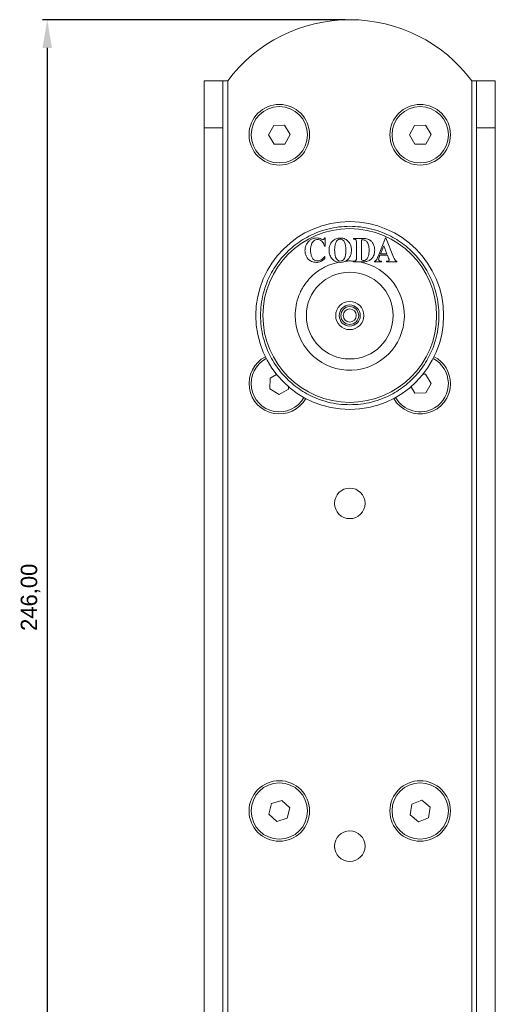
# Model space of a CAD drawing. Header units: millimetres. Extents: x 51 to 367, y 22 to 381.
# Tile 2 of 4: x 51 to 153, y 150 to 360. Entities that reach past the tile are written whole.
import ezdxf

# ---------------------------------------------------------------- set-up
doc = ezdxf.new("R2010")
doc.units = ezdxf.units.MM
doc.header["$PDSIZE"] = -1
doc.dimstyles.new('ISO-25', dxfattribs={"dimtxt": 2.5, "dimasz": 2.5, "dimexe": 1.25, "dimexo": 0.625, "dimtad": 1, "dimtxsty": 'Standard', "dimcen": 2.5, "dimadec": 0, "dimazin": 0, "dimtfac": 1, "dimtmove": 0, "dimatfit": 3, "dimfxl": 0, "dimarcsym": 0})

# ---------------------------------------------------------------- blocks, each defined once
blk = doc.blocks.new('*D3')
at = {"color": 0, "lineweight": -2}
for p, q in [((120.67, 359.78), (56.24, 359.78)), ((57.24, 353.78), (57.24, 119.78)), ((120.67, 113.78), (56.24, 113.78))]:
    blk.add_line(p, q, dxfattribs=at)
at = {"color": 0}
for points in [[(56.24, 353.78), (58.24, 353.78), (57.24, 359.78)], [(56.24, 119.78), (58.24, 119.78), (57.24, 113.78)]]:
    blk.add_solid(points, dxfattribs=at)
at = {"layer": 'Defpoints', "color": 0}
for p in [(121.67, 359.78), (57.24, 113.78), (121.67, 113.78)]:
    blk.add_point(p, dxfattribs=at)
at = {"color": 0, "insert": (53.67, 236.78), "char_height": 3.5, "attachment_point": 5, "rotation": 90}
blk.add_mtext('246,00', dxfattribs=at)

msp = doc.modelspace()

# ---------------------------------------------------------------- linework, layer by layer
at = {"color": 7, "linetype": 'Continuous', "lineweight": 15}
for p, q in [((90.671, 346.781), (94.671, 346.781)), ((90.671, 336.781), (90.671, 346.781)), ((94.671, 346.781), (94.671, 336.781)), ((95.671, 346.781), (94.671, 346.781)), ((95.671, 346.781), (95.671, 126.781)), ((147.671, 126.781), (147.671, 346.781)), ((148.671, 346.781), (147.671, 346.781)), ((148.671, 346.781), (152.671, 346.781)), ((148.671, 336.781), (148.671, 346.781)), ((152.671, 346.781), (152.671, 336.781)), ((94.671, 336.781), (90.671, 336.781)), ((90.671, 136.781), (90.671, 336.781)), ((94.671, 136.781), (94.671, 336.781)), ((105.491, 337.266), (104.362, 335.252)), ((107.8, 337.295), (105.491, 337.266)), ((108.98, 335.31), (107.8, 337.295)), ((135.491, 337.266), (134.362, 335.252)), ((137.8, 337.295), (135.491, 337.266)), ((138.98, 335.31), (137.8, 337.295)), ((152.671, 336.781), (148.671, 336.781)), ((148.671, 136.781), (148.671, 336.781)), ((152.671, 136.781), (152.671, 336.781)), ((104.362, 335.252), (105.541, 333.266)), ((107.851, 333.295), (108.98, 335.31)), ((134.362, 335.252), (135.541, 333.266)), ((137.851, 333.295), (138.98, 335.31)), ((105.541, 333.266), (107.851, 333.295)), ((135.541, 333.266), (137.851, 333.295)), ((116.28, 313.306), (116.41, 313.306)), ((116.41, 313.306), (116.41, 311.58)), ((122.444, 313.056), (122.444, 313.192)), ((122.444, 313.192), (124.463, 313.192)), ((122.594, 313.056), (122.444, 313.056)), ((124.164, 312.909), (124.167, 308.835)), ((127.704, 309.323), (129.317, 313.295)), ((129.317, 313.295), (129.38, 313.295)), ((129.38, 313.295), (131.007, 309.213)), ((116.41, 311.58), (116.28, 311.58)), ((123.079, 309.066), (123.079, 312.34)), ((128.915, 311.617), (128.223, 309.903)), ((129.587, 309.903), (128.915, 311.617)), ((116.334, 309.359), (116.334, 308.93)), ((122.444, 308.214), (122.444, 308.35)), ((122.444, 308.35), (122.594, 308.35)), ((126.919, 308.214), (126.919, 308.35)), ((128.106, 309.631), (127.917, 309.147)), ((129.7, 309.631), (128.106, 309.631)), ((128.223, 309.903), (129.587, 309.903)), ((128.419, 308.35), (128.419, 308.214)), ((129.527, 308.35), (129.617, 308.35)), ((129.527, 308.214), (129.527, 308.35)), ((129.939, 309.011), (129.7, 309.631)), ((131.709, 308.35), (131.709, 308.214)), ((124.463, 308.214), (122.444, 308.214)), ((128.419, 308.214), (126.919, 308.214)), ((131.709, 308.214), (129.527, 308.214)), ((104.695, 283.477), (104.647, 281.168)), ((106.089, 284.243), (104.695, 283.477)), ((106.138, 284.27), (106.102, 284.25)), ((137.8, 284.295), (137.29, 284.289)), ((138.98, 282.31), (137.8, 284.295)), ((104.647, 281.168), (106.623, 279.972)), ((106.623, 279.972), (108.646, 281.085)), ((108.646, 281.085), (108.657, 281.594)), ((134.73, 281.632), (135.541, 280.266)), ((137.851, 280.295), (138.98, 282.31)), ((135.541, 280.266), (137.851, 280.295)), ((107.174, 193.535), (104.97, 192.843)), ((108.874, 191.972), (107.174, 193.535)), ((137.045, 193.56), (134.884, 192.744)), ((138.831, 192.096), (137.045, 193.56)), ((104.97, 192.843), (104.467, 190.589)), ((108.371, 189.718), (108.874, 191.972)), ((134.884, 192.744), (134.51, 190.465)), ((138.457, 189.817), (138.831, 192.096)), ((104.467, 190.589), (106.168, 189.027)), ((106.168, 189.027), (108.371, 189.718)), ((134.51, 190.465), (136.297, 189.002)), ((136.297, 189.002), (138.457, 189.817))]:
    msp.add_line(p, q, dxfattribs=at)
for centre, radius in [((106.671, 335.281), 6.45), ((106.671, 335.281), 6), ((136.671, 335.281), 6.45), ((136.671, 335.281), 6), ((121.671, 296.781), 20), ((121.671, 296.781), 18.5), ((121.671, 296.781), 18.5), ((121.671, 296.781), 9.245), ((121.671, 296.781), 3), ((121.671, 296.781), 2.25), ((121.671, 296.781), 1.9), ((121.671, 296.781), 1.4), ((121.671, 256.781), 3.25), ((106.671, 191.281), 6.45), ((106.671, 191.281), 6), ((136.671, 191.281), 6.45), ((136.671, 191.281), 6), ((121.671, 183.781), 3.25)]:
    msp.add_circle(centre, radius, dxfattribs=at)
for centre, radius, start, end in [((121.671, 327.281), 32.5, 36.8699, 143.1301), ((119.681, 312.029), 1.001, 99.58235, 158.67157), ((119.661, 312.059), 0.969, 20.84983, 98.72177), ((124.3, 310.965), 1.949, 70.2287, 94.00084), ((124.473, 311.83), 1.084, 32.8785, 63.3739), ((123.478, 311.196), 2.264, 8.89599, 32.67664), ((124.936, 310.712), 6.483, 175.9922, 189.40813), ((121.596, 311.1), 3.128, 155.5848, 178.81959), ((117.001, 310.969), 3.843, 357.89178, 21.91754), ((115.932, 310.582), 4.915, 344.9835, 2.87445), ((122.162, 310.472), 3.621, 339.58666, 358.89693), ((120.541, 310.665), 5.248, 357.12836, 9.66784), ((119.966, 309.736), 1.428, 183.39257, 251.03565), ((119.552, 310.028), 1.643, 268.24653, 289.64755), ((119.374, 309.601), 1.338, 303.09704, 347.34927), ((124.45, 308.775), 0.289, 167.89751, 234.11191), ((124.595, 309.473), 0.983, 251.34822, 295.53923), ((124.502, 309.573), 1.115, 297.63163, 340.94537), ((121.671, 296.78), 11.629, 179.99835, 79.49197), ((106.671, 282.281), 6.45, 117.43659, 330.62136), ((106.671, 282.281), 6, 117.49406, 330.56389), ((136.671, 282.281), 6, 300.72361, 62.50594), ((136.671, 282.281), 6.45, 0, 62.56341), ((136.671, 282.281), 6.45, 209.37864, 0), ((136.671, 282.281), 6, 209.43611, 300.72361)]:
    msp.add_arc(centre, radius, start, end, dxfattribs=at)
for points, knots in [([(121.671, 277.781), (120.898, 277.808), (119.33, 277.863), (116.978, 278.319), (114.828, 279.01), (112.916, 279.881), (111.245, 280.858), (109.67, 282.007), (108.212, 283.322), (106.897, 284.779), (105.748, 286.354), (104.771, 288.026), (103.901, 289.938), (103.206, 292.088), (102.766, 294.44), (102.624, 296.781), (102.766, 299.122), (103.206, 301.473), (103.901, 303.624), (104.771, 305.536), (105.748, 307.207), (106.897, 308.782), (108.212, 310.239), (109.669, 311.555), (111.244, 312.704), (112.916, 313.68), (114.828, 314.551), (116.978, 315.246), (119.33, 315.685), (121.671, 315.828), (124.012, 315.685), (126.363, 315.246), (128.514, 314.551), (130.426, 313.68), (132.097, 312.704), (133.672, 311.555), (135.129, 310.24), (136.445, 308.782), (137.594, 307.207), (138.57, 305.536), (139.441, 303.624), (140.136, 301.473), (140.575, 299.122), (140.718, 296.781), (140.575, 294.44), (140.136, 292.088), (139.441, 289.938), (138.57, 288.026), (137.594, 286.355), (136.445, 284.779), (135.13, 283.322), (133.672, 282.007), (132.097, 280.858), (130.426, 279.881), (128.514, 279.01), (126.363, 278.319), (124.012, 277.863), (122.443, 277.808), (121.671, 277.781)], [0, 0, 0, 0, 0.0194084, 0.0394148, 0.0599878, 0.0760676, 0.0921517, 0.1085736, 0.125, 0.1414219, 0.1578483, 0.173928, 0.1900121, 0.2105813, 0.2305905, 0.25, 0.2694054, 0.2894147, 0.3099878, 0.3260676, 0.3421517, 0.3585736, 0.375, 0.3914218, 0.4078483, 0.4239279, 0.4400121, 0.4605813, 0.4805906, 0.5, 0.5194054, 0.5394148, 0.5599878, 0.5760675, 0.5921517, 0.6085736, 0.625, 0.6414219, 0.6578483, 0.673928, 0.6900122, 0.7105813, 0.7305905, 0.75, 0.7694054, 0.7894148, 0.8099878, 0.8260676, 0.8421517, 0.8585736, 0.875, 0.8914219, 0.9078483, 0.923928, 0.9400121, 0.9605813, 0.9805936, 1, 1, 1, 1]), ([(112.468, 311.962), (112.605, 312.184), (112.845, 312.575), (113.219, 312.839), (113.38, 312.953)], [0, 0, 0, 0, 0.5684603, 1, 1, 1, 1]), ([(113.38, 312.953), (113.597, 313.066), (113.981, 313.267), (114.413, 313.294), (114.6, 313.306)], [0, 0, 0, 0, 0.5646627, 1, 1, 1, 1]), ([(114.055, 312.707), (113.933, 312.597), (113.712, 312.399), (113.593, 312.127), (113.539, 312.006)], [0, 0, 0, 0, 0.553124, 1, 1, 1, 1]), ([(114.83, 312.975), (114.675, 312.96), (114.394, 312.933), (114.16, 312.777), (114.055, 312.707)], [0, 0, 0, 0, 0.5521403, 1, 1, 1, 1]), ([(114.6, 313.306), (114.786, 313.291), (115.132, 313.265), (115.455, 313.137), (115.605, 313.078)], [0, 0, 0, 0, 0.5351463, 1, 1, 1, 1]), ([(115.735, 312.616), (115.582, 312.731), (115.311, 312.935), (114.975, 312.963), (114.83, 312.975)], [0, 0, 0, 0, 0.5662254, 1, 1, 1, 1]), ([(115.605, 313.078), (115.695, 313.04), (115.807, 312.993), (115.939, 312.952), (115.978, 312.948), (115.994, 312.946)], [0, 0, 0, 0, 0.7102737, 0.8839172, 1, 1, 1, 1]), ([(116.28, 311.58), (116.219, 311.81), (116.114, 312.199), (115.845, 312.495), (115.735, 312.616)], [0, 0, 0, 0, 0.5916499, 1, 1, 1, 1]), ([(115.994, 312.946), (116.033, 312.951), (116.103, 312.96), (116.154, 313.008), (116.177, 313.03)], [0, 0, 0, 0, 0.5474425, 1, 1, 1, 1]), ([(116.177, 313.03), (116.191, 313.049), (116.222, 313.088), (116.26, 313.181), (116.272, 313.257), (116.28, 313.306)], [0, 0, 0, 0, 0.23452675, 0.50015603, 1, 1, 1, 1]), ([(117.253, 310.718), (117.285, 311.108), (117.342, 311.792), (117.757, 312.333), (117.935, 312.564)], [0, 0, 0, 0, 0.5712296, 1, 1, 1, 1]), ([(117.935, 312.564), (118.065, 312.689), (118.319, 312.932), (118.889, 313.224), (119.34, 313.247), (119.618, 313.262)], [0, 0, 0, 0, 0.2876403, 0.5603392, 1, 1, 1, 1]), ([(119.618, 313.262), (119.81, 313.259), (120.179, 313.253), (120.812, 313.062), (121.157, 312.755), (121.368, 312.568)], [0, 0, 0, 0, 0.295305, 0.569764, 1, 1, 1, 1]), ([(121.368, 312.568), (121.585, 312.266), (121.983, 311.71), (122.024, 311.031), (122.043, 310.721)], [0, 0, 0, 0, 0.5438227, 1, 1, 1, 1]), ([(122.893, 312.983), (122.845, 313.006), (122.75, 313.052), (122.645, 313.055), (122.594, 313.056)], [0, 0, 0, 0, 0.511643, 1, 1, 1, 1]), ([(123.043, 312.817), (123.024, 312.853), (122.987, 312.92), (122.923, 312.962), (122.893, 312.983)], [0, 0, 0, 0, 0.5234881, 1, 1, 1, 1]), ([(123.079, 312.34), (123.078, 312.453), (123.077, 312.593), (123.061, 312.753), (123.048, 312.799), (123.043, 312.817)], [0, 0, 0, 0, 0.7042001, 0.8797799, 1, 1, 1, 1]), ([(124.463, 313.192), (124.736, 313.185), (125.184, 313.174), (125.601, 313.013), (125.764, 312.95)], [0, 0, 0, 0, 0.6081855, 1, 1, 1, 1]), ([(125.764, 312.95), (125.974, 312.822), (126.35, 312.593), (126.576, 312.217), (126.675, 312.05)], [0, 0, 0, 0, 0.5573706, 1, 1, 1, 1]), ([(112.132, 310.611), (112.15, 310.874), (112.182, 311.345), (112.38, 311.773), (112.468, 311.962)], [0, 0, 0, 0, 0.5573292, 1, 1, 1, 1]), ([(112.435, 309.337), (112.338, 309.565), (112.163, 309.974), (112.142, 310.416), (112.132, 310.611)], [0, 0, 0, 0, 0.5582218, 1, 1, 1, 1]), ([(113.539, 312.006), (113.472, 311.788), (113.348, 311.386), (113.335, 310.965), (113.33, 310.773)], [0, 0, 0, 0, 0.5423737, 1, 1, 1, 1]), ([(113.33, 310.773), (113.336, 310.534), (113.348, 310.123), (113.443, 309.722), (113.483, 309.554)], [0, 0, 0, 0, 0.5792052, 1, 1, 1, 1]), ([(117.779, 309.011), (117.61, 309.299), (117.3, 309.829), (117.268, 310.44), (117.253, 310.718)], [0, 0, 0, 0, 0.54481037, 1, 1, 1, 1]), ([(122.043, 310.721), (122.019, 310.382), (121.976, 309.786), (121.672, 309.275), (121.541, 309.055)], [0, 0, 0, 0, 0.5686754, 1, 1, 1, 1]), ([(126.675, 312.05), (126.776, 311.812), (126.96, 311.376), (126.979, 310.903), (126.988, 310.688)], [0, 0, 0, 0, 0.5445896, 1, 1, 1, 1]), ([(126.988, 310.688), (126.981, 310.499), (126.969, 310.17), (126.875, 309.854), (126.835, 309.719)], [0, 0, 0, 0, 0.573583, 1, 1, 1, 1]), ([(113.3, 308.42), (113.103, 308.555), (112.749, 308.8), (112.532, 309.171), (112.435, 309.337)], [0, 0, 0, 0, 0.5530377, 1, 1, 1, 1]), ([(114.584, 308.1), (114.326, 308.115), (113.876, 308.141), (113.472, 308.336), (113.3, 308.42)], [0, 0, 0, 0, 0.5732522, 1, 1, 1, 1]), ([(113.483, 309.554), (113.543, 309.369), (113.646, 309.057), (113.871, 308.82), (113.962, 308.724)], [0, 0, 0, 0, 0.5946194, 1, 1, 1, 1]), ([(113.962, 308.724), (114.099, 308.635), (114.357, 308.467), (114.663, 308.452), (114.807, 308.445)], [0, 0, 0, 0, 0.532393, 1, 1, 1, 1]), ([(115.542, 308.295), (115.376, 308.233), (115.067, 308.116), (114.737, 308.105), (114.584, 308.1)], [0, 0, 0, 0, 0.5348139, 1, 1, 1, 1]), ([(114.807, 308.445), (114.961, 308.456), (115.235, 308.474), (115.479, 308.597), (115.585, 308.651)], [0, 0, 0, 0, 0.5643995, 1, 1, 1, 1]), ([(116.334, 308.93), (116.196, 308.782), (115.962, 308.531), (115.664, 308.364), (115.542, 308.295)], [0, 0, 0, 0, 0.5890494, 1, 1, 1, 1]), ([(115.585, 308.651), (115.727, 308.753), (116.009, 308.955), (116.226, 309.226), (116.334, 309.359)], [0, 0, 0, 0, 0.5047356, 1, 1, 1, 1]), ([(119.662, 308.1), (119.447, 308.113), (119.036, 308.137), (118.341, 308.397), (117.992, 308.778), (117.779, 309.011)], [0, 0, 0, 0, 0.2964511, 0.5696266, 1, 1, 1, 1]), ([(121.541, 309.055), (121.411, 308.893), (121.158, 308.578), (120.52, 308.182), (119.992, 308.132), (119.662, 308.1)], [0, 0, 0, 0, 0.283073, 0.5524536, 1, 1, 1, 1]), ([(120.678, 308.319), (121.009, 308.366), (121.598, 308.45), (122.186, 308.373), (122.444, 308.339)], [0, 0, 0, 0, 0.562193, 1, 1, 1, 1]), ([(122.594, 308.35), (122.659, 308.351), (122.764, 308.354), (122.857, 308.399), (122.893, 308.416)], [0, 0, 0, 0, 0.61906264, 1, 1, 1, 1]), ([(122.893, 308.416), (122.93, 308.445), (122.996, 308.496), (123.033, 308.57), (123.049, 308.603)], [0, 0, 0, 0, 0.558093, 1, 1, 1, 1]), ([(123.049, 308.603), (123.055, 308.626), (123.069, 308.686), (123.077, 308.841), (123.078, 308.973), (123.079, 309.066)], [0, 0, 0, 0, 0.1483334, 0.39827303, 1, 1, 1, 1]), ([(125.102, 308.258), (125.002, 308.244), (124.79, 308.215), (124.576, 308.214), (124.463, 308.214)], [0, 0, 0, 0, 0.4719064, 1, 1, 1, 1]), ([(125.877, 308.526), (125.746, 308.465), (125.497, 308.348), (125.229, 308.287), (125.102, 308.258)], [0, 0, 0, 0, 0.5268306, 1, 1, 1, 1]), ([(126.439, 308.989), (126.345, 308.888), (126.178, 308.709), (125.968, 308.582), (125.877, 308.526)], [0, 0, 0, 0, 0.563206, 1, 1, 1, 1]), ([(126.835, 309.719), (126.776, 309.566), (126.676, 309.305), (126.509, 309.081), (126.439, 308.989)], [0, 0, 0, 0, 0.58591675, 1, 1, 1, 1]), ([(126.919, 308.35), (127.005, 308.372), (127.158, 308.412), (127.269, 308.522), (127.318, 308.57)], [0, 0, 0, 0, 0.562432, 1, 1, 1, 1]), ([(127.318, 308.57), (127.387, 308.677), (127.541, 308.915), (127.646, 309.178), (127.704, 309.323)], [0, 0, 0, 0, 0.4504826, 1, 1, 1, 1]), ([(127.917, 309.147), (127.887, 309.066), (127.839, 308.936), (127.828, 308.799), (127.824, 308.746)], [0, 0, 0, 0, 0.621156, 1, 1, 1, 1]), ([(127.824, 308.746), (127.826, 308.71), (127.83, 308.641), (127.872, 308.526), (127.937, 308.471), (127.977, 308.438)], [0, 0, 0, 0, 0.3047326, 0.5784881, 1, 1, 1, 1]), ([(127.977, 308.438), (128, 308.427), (128.058, 308.4), (128.208, 308.371), (128.332, 308.359), (128.419, 308.35)], [0, 0, 0, 0, 0.170209, 0.4238114, 1, 1, 1, 1]), ([(129.617, 308.35), (129.699, 308.353), (129.806, 308.356), (129.93, 308.395), (129.968, 308.419), (129.986, 308.431)], [0, 0, 0, 0, 0.643712, 0.8356198, 1, 1, 1, 1]), ([(130.039, 308.735), (130.028, 308.77), (129.997, 308.862), (129.962, 308.953), (129.939, 309.011)], [0, 0, 0, 0, 0.3697755, 1, 1, 1, 1]), ([(129.986, 308.431), (129.998, 308.442), (130.023, 308.466), (130.053, 308.523), (130.057, 308.57), (130.059, 308.6)], [0, 0, 0, 0, 0.2682927, 0.5359272, 1, 1, 1, 1]), ([(130.059, 308.6), (130.058, 308.625), (130.056, 308.671), (130.044, 308.715), (130.039, 308.735)], [0, 0, 0, 0, 0.5479667, 1, 1, 1, 1]), ([(131.007, 309.213), (131.076, 309.036), (131.176, 308.777), (131.338, 308.553), (131.39, 308.482)], [0, 0, 0, 0, 0.68405241, 1, 1, 1, 1]), ([(131.39, 308.482), (131.439, 308.444), (131.535, 308.372), (131.653, 308.357), (131.709, 308.35)], [0, 0, 0, 0, 0.5238397, 1, 1, 1, 1]), ([(110.042, 296.781), (110.08, 297.49), (110.157, 298.951), (110.804, 301.118), (111.877, 303.203), (113.389, 305.062), (114.944, 306.327), (116.313, 307.122), (117.626, 307.735), (118.652, 307.985), (119.296, 308.141)], [0, 0, 0, 0, 0.1340954, 0.276222, 0.4242582, 0.5754356, 0.726613, 0.8007096, 0.874839, 1, 1, 1, 1])]:
    msp.add_open_spline(points, degree=3, knots=knots, dxfattribs=at)

# ---------------------------------------------------------------- dimensions: what is measured, and where the dimension line sits
dim = msp.add_linear_dim(base=(57.238, 113.781), p1=(121.671, 359.781), p2=(121.671, 113.781), angle=90, dimstyle='ISO-25', override={"dimtxt": 3.5, "dimasz": 6, "dimexe": 1, "dimexo": 1, "dimgap": 1.524, "dimtoh": 1, "dimzin": 0, "dimtzin": 0})
dim.commit()
dim.dimension.update_dxf_attribs({"geometry": '*D3', "text_midpoint": (53.672, 236.781)})

doc.saveas('drawing.dxf')
